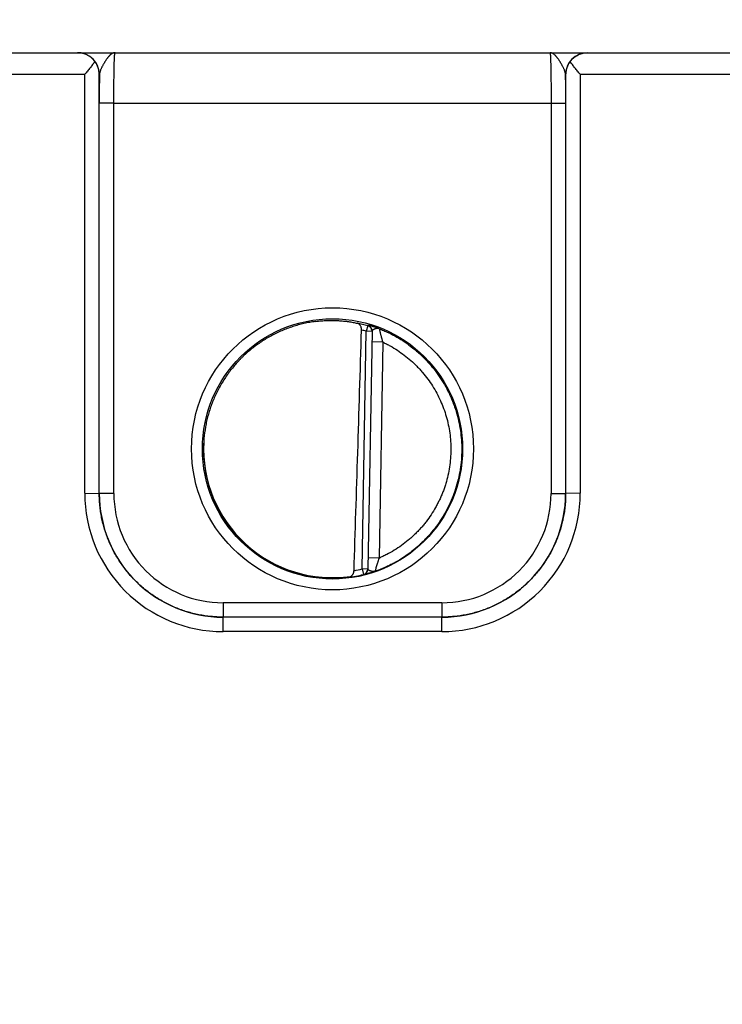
# Model space of a CAD drawing. Header units: inches. Extents: x 0 to 34, y 0 to 22.
# Tile 12 of 116: x 14.2 to 15.2, y 7.2 to 8.5. Entities that reach past the tile are written whole.
import ezdxf

# ---------------------------------------------------------------- set-up
doc = ezdxf.new("R2010")
doc.units = ezdxf.units.IN
doc.header["$LTSCALE"] = 1.87
doc.header["$MEASUREMENT"] = 0
doc.layers.get('0').update_dxf_attribs({"linetype": 'CONTINUOUS'})
doc.layers.add('DIMENSIONS', color=7, linetype='CONTINUOUS')
doc.styles.get("Standard").update_dxf_attribs({"font": 'txt', "width": 0.8})
doc.dimstyles.new('DIMSTYLE_1', dxfattribs={"dimtxt": 0.125, "dimasz": 0.18, "dimexe": 0.125, "dimexo": 0.0625, "dimgap": 0.09, "dimtad": 0, "dimtih": 1, "dimtoh": 1, "dimzin": 4, "dimdsep": 46, "dimtxsty": 'STANDARD', "dimblk": '_FILLED', "dimblk1": '_FILLED', "dimblk2": '_FILLED', "dimcen": 0.09, "dimadec": 0, "dimazin": 0, "dimtp": 0.01, "dimtm": 0.01, "dimtfac": 1, "dimtofl": 0, "dimtmove": 0, "dimatfit": 3, "dimldrblk": '_FILLED', "dimfxl": 1, "dimtolj": 1, "dimtzin": 4, "dimarcsym": 0})

# ---------------------------------------------------------------- blocks, each defined once
blk = doc.blocks.new('*D32')
at = {"layer": 'DIMENSIONS', "color": 2, "linetype": 'CONTINUOUS'}
blk.add_line((17.2568, 6.8491), (17.2568, 9.1631), dxfattribs=at)
at = {"layer": 'DIMENSIONS', "color": 2, "linetype": 'CONTINUOUS', "insert": (17.1943, 9.2256), "char_height": 0.125, "width": 1.325, "attachment_point": 1, "rotation": 90, "line_spacing_factor": 0.9}
blk.add_mtext('10.74{\\Ftxt.shx;\\W1.000000;\\H0.125000; }[272.8]', dxfattribs=at)
blk = doc.blocks.new('_FILLED')
at = {"color": 0, "linetype": 'BYBLOCK'}
blk.add_solid([(0, 0), (-1, 0.1736), (-1, -0.1736)], dxfattribs=at)
blk = doc.blocks.new('*D33')
at = {"layer": 'DIMENSIONS', "color": 2, "linetype": 'CONTINUOUS'}
for p, q in [((17.5755, 8.9684), (17.5755, 9.1631)), ((17.4142, 8.7133), (17.5755, 8.9684)), ((17.4142, 7.2562), (17.4142, 8.7133))]:
    blk.add_line(p, q, dxfattribs=at)
at = {"layer": 'DIMENSIONS', "color": 2, "linetype": 'CONTINUOUS', "insert": (17.513, 9.2256), "char_height": 0.125, "width": 1.325, "attachment_point": 1, "rotation": 90, "line_spacing_factor": 0.9}
blk.add_mtext('10.90{\\Ftxt.shx;\\W1.000000;\\H0.125000; }[276.8]', dxfattribs=at)

msp = doc.modelspace()

# ---------------------------------------------------------------- linework, layer by layer
at = {"color": 7, "linetype": 'CONTINUOUS'}
for p, q in [((9.4181, 8.4756), (17.1979, 8.4756)), ((14.0462, 8.4459), (14.2955, 8.4459)), ((14.2955, 7.8706), (14.2955, 8.4459)), ((14.3157, 8.4456), (14.3155, 8.4456)), ((14.3155, 7.8704), (14.3155, 8.4456)), ((14.9562, 8.4456), (14.9561, 8.4456)), ((14.9562, 8.4456), (14.9562, 7.8704)), ((14.9762, 8.4459), (15.2255, 8.4459)), ((14.9762, 8.4459), (14.9762, 7.8706)), ((14.3155, 7.8704), (14.3155, 8.4064)), ((14.3355, 8.4062), (14.3155, 8.4064)), ((14.3355, 8.4062), (14.9362, 8.4062)), ((14.3355, 7.8703), (14.3355, 8.4062)), ((14.9362, 8.4062), (14.9562, 8.4064)), ((14.9362, 8.4062), (14.9362, 7.8703)), ((14.9562, 8.4064), (14.9562, 7.8704)), ((14.6845, 8.1005), (14.6823, 8.093)), ((14.6845, 8.1011), (14.6845, 8.1005)), ((14.6766, 7.7666), (14.6823, 8.093)), ((14.6902, 8.0928), (14.6823, 8.093)), ((14.6902, 8.0933), (14.6845, 7.7663)), ((14.7049, 8.0782), (14.6899, 8.0784)), ((14.7049, 8.0782), (14.6998, 7.7814)), ((14.2955, 7.8706), (14.3155, 7.8704)), ((14.3355, 7.8703), (14.3155, 7.8704)), ((14.9362, 7.8703), (14.9562, 7.8704)), ((14.9762, 7.8706), (14.9562, 7.8704)), ((14.6998, 7.7814), (14.6848, 7.7817)), ((14.6845, 7.7665), (14.6766, 7.7666)), ((14.6766, 7.7666), (14.6785, 7.759)), ((14.6785, 7.7588), (14.6785, 7.759)), ((14.7862, 7.7203), (14.4855, 7.7203)), ((14.4855, 7.7203), (14.4855, 7.7005)), ((14.7862, 7.7203), (14.7862, 7.7005)), ((14.7862, 7.7005), (14.4855, 7.7005)), ((14.7862, 7.7004), (14.4855, 7.7004)), ((14.4855, 7.6806), (14.4855, 7.7004)), ((14.7862, 7.6806), (14.7862, 7.7004)), ((14.7862, 7.6806), (14.4855, 7.6806))]:
    msp.add_line(p, q, dxfattribs=at)
for centre, radius in [((14.6359, 7.9316), 0.1937), ((14.6359, 7.9315), 0.1787)]:
    msp.add_circle(centre, radius, dxfattribs=at)
for centre, radius, start, end in [((14.2857, 8.4456), 0.03, 0.0037, 89.8584), ((14.9861, 8.4456), 0.03, 90.1416, 179.9963), ((18.8532, 8.4078), 4.5377, 179.5222, 180.0174), ((10.2763, 8.4072), 4.68, 359.9898, 0.47), ((14.6357, 7.9295), 0.1779, 74.0687, 78.9234), ((14.6823, 8.0935), 0.00787, 359.0074, 74.1117), ((14.6823, 8.093), 0.00787, 3.1604, 74.0856), ((14.6357, 7.9296), 0.1699, 74.0681, 76.3603), ((14.6823, 8.093), 0.00787, 2.8698, 3.1529), ((14.6823, 8.093), 0.00787, 359.0008, 2.8694), ((14.4855, 7.8706), 0.19, 179.9978, 270.0047), ((14.4855, 7.8704), 0.17, 179.9996, 270.0028), ((14.4855, 7.8702), 0.15, 179.9978, 270.0047), ((14.7863, 7.8706), 0.19, 269.9953, 0.0022), ((14.7862, 7.8704), 0.17, 269.9972, 0.0005), ((14.7862, 7.8702), 0.15, 269.9953, 0.0022), ((14.6356, 7.9318), 0.1702, 280.096, 283.9432), ((14.6766, 7.7666), 0.00787, 283.9412, 358.9998), ((14.6766, 7.7664), 0.00787, 283.914, 358.9991), ((14.6356, 7.9318), 0.1781, 277.0014, 283.9435)]:
    msp.add_arc(centre, radius, start, end, dxfattribs=at)
for centre, major_axis, ratio, start_param, end_param in [((14.6575, 10.689), (-0.078, -4.4688), 0.01745, 0.857621, 0.951729), ((14.6359, 7.9317), (0, 0.1771), 1, 1.51996, 3.2839)]:
    msp.add_ellipse(centre, major_axis=major_axis, ratio=ratio, start_param=start_param, end_param=end_param, dxfattribs=at)
for points, knots in [([(14.3095, 8.4634), (14.3091, 8.4639), (14.3083, 8.4649), (14.307, 8.4664), (14.3057, 8.4677), (14.3039, 8.4693), (14.3015, 8.471), (14.299, 8.4724), (14.2969, 8.4734), (14.2954, 8.474), (14.2938, 8.4745), (14.2922, 8.4749), (14.2906, 8.4752), (14.289, 8.4755), (14.2874, 8.4756), (14.2863, 8.4756), (14.2858, 8.4756)], [0, 0, 0, 0, 0.070576, 0.139538, 0.206998, 0.273072, 0.401497, 0.525839, 0.586793, 0.647065, 0.706758, 0.765974, 0.824812, 0.883367, 0.941733, 1, 1, 1, 1]), ([(14.3371, 8.4756), (14.3368, 8.4756), (14.3363, 8.4756), (14.3356, 8.4755), (14.3348, 8.4753), (14.3341, 8.475), (14.3334, 8.4746), (14.3327, 8.4743), (14.3323, 8.4739), (14.3317, 8.4736), (14.3311, 8.4731), (14.3304, 8.4724), (14.3296, 8.4717), (14.3289, 8.4709), (14.3282, 8.4702), (14.3277, 8.4696), (14.3272, 8.4689), (14.3266, 8.4681), (14.3258, 8.4671), (14.3251, 8.466), (14.3243, 8.4649), (14.3236, 8.4637), (14.3228, 8.4625), (14.3221, 8.4612), (14.3213, 8.4599), (14.3206, 8.4586), (14.3199, 8.4573), (14.3192, 8.456), (14.3186, 8.4546), (14.3179, 8.4533), (14.3174, 8.4522), (14.3171, 8.4513), (14.3168, 8.4504), (14.3165, 8.4496), (14.3162, 8.4487), (14.316, 8.4479), (14.3158, 8.4468), (14.3157, 8.446), (14.3157, 8.4456)], [0, 0, 0, 0, 0.019202, 0.038668, 0.058579, 0.079119, 0.100521, 0.122926, 0.134532, 0.146415, 0.171061, 0.196969, 0.22416, 0.252628, 0.282366, 0.297709, 0.313363, 0.345575, 0.378939, 0.413385, 0.448833, 0.485179, 0.522312, 0.560109, 0.598436, 0.637129, 0.676018, 0.714923, 0.753633, 0.791924, 0.829574, 0.848076, 0.86632, 0.901931, 0.919238, 0.936173, 0.96888, 1, 1, 1, 1]), ([(14.3355, 8.4062), (14.3355, 8.4085), (14.3355, 8.413), (14.3355, 8.4198), (14.3356, 8.4264), (14.3356, 8.4328), (14.3357, 8.4389), (14.3358, 8.4447), (14.3359, 8.4502), (14.336, 8.4552), (14.3361, 8.4591), (14.3361, 8.462), (14.3362, 8.4639), (14.3363, 8.4657), (14.3363, 8.4674), (14.3364, 8.4689), (14.3365, 8.4703), (14.3365, 8.4715), (14.3366, 8.4724), (14.3367, 8.4731), (14.3367, 8.4735), (14.3367, 8.4739), (14.3368, 8.4743), (14.3368, 8.4746), (14.3368, 8.4749), (14.3369, 8.4751), (14.3369, 8.4753), (14.3369, 8.4754), (14.337, 8.4754), (14.337, 8.4755), (14.337, 8.4755), (14.337, 8.4756), (14.337, 8.4756), (14.3371, 8.4756), (14.3371, 8.4756), (14.3371, 8.4756), (14.3371, 8.4756)], [0, 0, 0, 0, 0.098183, 0.195347, 0.290566, 0.382934, 0.471571, 0.555634, 0.634322, 0.706888, 0.772641, 0.802765, 0.830958, 0.857152, 0.881286, 0.903303, 0.923151, 0.940784, 0.956161, 0.962992, 0.969247, 0.974923, 0.980015, 0.984524, 0.988446, 0.991782, 0.994532, 0.995688, 0.996701, 0.99757, 0.998299, 0.998891, 0.999357, 0.999547, 0.999714, 1, 1, 1, 1]), ([(14.9347, 8.4756), (14.9347, 8.4756), (14.9347, 8.4756), (14.9347, 8.4756), (14.9347, 8.4756), (14.9347, 8.4756), (14.9347, 8.4756), (14.9347, 8.4755), (14.9348, 8.4755), (14.9348, 8.4754), (14.9348, 8.4754), (14.9348, 8.4753), (14.9349, 8.4751), (14.9349, 8.4749), (14.9349, 8.4746), (14.935, 8.4743), (14.935, 8.4739), (14.9351, 8.4734), (14.9351, 8.4726), (14.9352, 8.4715), (14.9353, 8.4703), (14.9353, 8.4689), (14.9354, 8.4674), (14.9355, 8.4657), (14.9355, 8.4639), (14.9356, 8.462), (14.9357, 8.4591), (14.9358, 8.4552), (14.9359, 8.4502), (14.936, 8.4447), (14.936, 8.4389), (14.9361, 8.4328), (14.9362, 8.4264), (14.9362, 8.4198), (14.9362, 8.413), (14.9362, 8.4085), (14.9362, 8.4062)], [0, 0, 0, 0, 0.000137, 0.000281, 0.000441, 0.000624, 0.001078, 0.001665, 0.002393, 0.003264, 0.004277, 0.005434, 0.008184, 0.01152, 0.015442, 0.019951, 0.025044, 0.03072, 0.043807, 0.059184, 0.076817, 0.096666, 0.118684, 0.142818, 0.169014, 0.197207, 0.227333, 0.293088, 0.365656, 0.444347, 0.528413, 0.617053, 0.709424, 0.804647, 0.901814, 1, 1, 1, 1]), ([(14.9561, 8.4456), (14.956, 8.446), (14.956, 8.4468), (14.9557, 8.4479), (14.9555, 8.4487), (14.9553, 8.4496), (14.955, 8.4504), (14.9546, 8.4513), (14.9543, 8.4522), (14.9538, 8.4533), (14.9532, 8.4546), (14.9525, 8.456), (14.9518, 8.4573), (14.9511, 8.4586), (14.9504, 8.4599), (14.9497, 8.4612), (14.9489, 8.4625), (14.9482, 8.4637), (14.9474, 8.4648), (14.9467, 8.466), (14.9459, 8.4671), (14.9451, 8.4681), (14.9445, 8.4689), (14.944, 8.4696), (14.9435, 8.4702), (14.9429, 8.4709), (14.9421, 8.4717), (14.9414, 8.4724), (14.9406, 8.4731), (14.9399, 8.4737), (14.9391, 8.4742), (14.9384, 8.4746), (14.9376, 8.475), (14.9369, 8.4753), (14.9361, 8.4755), (14.9354, 8.4756), (14.9349, 8.4756), (14.9347, 8.4756)], [0, 0, 0, 0, 0.031118, 0.063822, 0.080757, 0.098062, 0.13367, 0.151913, 0.170413, 0.20806, 0.246348, 0.285056, 0.323959, 0.362845, 0.401536, 0.439861, 0.477658, 0.51479, 0.551136, 0.586584, 0.621031, 0.654396, 0.68661, 0.702265, 0.717608, 0.747349, 0.77582, 0.803015, 0.828926, 0.853575, 0.877064, 0.899472, 0.92088, 0.941425, 0.961336, 0.980803, 1, 1, 1, 1]), ([(14.9623, 8.4634), (14.9627, 8.4639), (14.9635, 8.4649), (14.9651, 8.4668), (14.9674, 8.4689), (14.9703, 8.471), (14.9733, 8.4727), (14.9759, 8.4738), (14.978, 8.4745), (14.9796, 8.4749), (14.9812, 8.4752), (14.9828, 8.4755), (14.9844, 8.4756), (14.9855, 8.4756), (14.986, 8.4756)], [0, 0, 0, 0, 0.070595, 0.139571, 0.273057, 0.401489, 0.525834, 0.647012, 0.706708, 0.765928, 0.824772, 0.883336, 0.941714, 1, 1, 1, 1]), ([(14.3095, 8.4634), (14.3089, 8.4627), (14.3079, 8.4613), (14.3063, 8.4592), (14.3046, 8.457), (14.3028, 8.4548), (14.301, 8.4526), (14.2986, 8.4496), (14.2967, 8.4474), (14.2955, 8.4459)], [0, 0, 0, 0, 0.11509, 0.234511, 0.357363, 0.482891, 0.610453, 0.739488, 1, 1, 1, 1]), ([(14.3155, 8.4456), (14.3155, 8.4464), (14.3154, 8.4479), (14.3151, 8.4502), (14.3147, 8.4525), (14.314, 8.4548), (14.3132, 8.457), (14.3121, 8.4592), (14.3109, 8.4613), (14.31, 8.4627), (14.3095, 8.4634)], [0, 0, 0, 0, 0.120429, 0.24137, 0.363207, 0.486333, 0.611153, 0.738084, 0.867555, 1, 1, 1, 1]), ([(14.9623, 8.4634), (14.9618, 8.4627), (14.9608, 8.4613), (14.9596, 8.4592), (14.9586, 8.457), (14.9577, 8.4548), (14.9571, 8.4525), (14.9566, 8.4502), (14.9563, 8.4479), (14.9562, 8.4464), (14.9562, 8.4456)], [0, 0, 0, 0, 0.132445, 0.261916, 0.388847, 0.513667, 0.636793, 0.75863, 0.879571, 1, 1, 1, 1]), ([(14.9762, 8.4459), (14.975, 8.4474), (14.9732, 8.4496), (14.9707, 8.4526), (14.9689, 8.4548), (14.9672, 8.457), (14.9655, 8.4592), (14.9638, 8.4613), (14.9628, 8.4627), (14.9623, 8.4634)], [0, 0, 0, 0, 0.260512, 0.389547, 0.517109, 0.642637, 0.765489, 0.88491, 1, 1, 1, 1]), ([(14.6125, 8.1064), (14.6098, 8.1061), (14.6045, 8.1053), (14.5967, 8.1037), (14.5889, 8.1017), (14.5813, 8.0995), (14.5737, 8.0968), (14.5663, 8.0938), (14.559, 8.0905), (14.5495, 8.0857), (14.5381, 8.0789), (14.5273, 8.071), (14.5191, 8.0642), (14.5142, 8.0597), (14.5104, 8.0559), (14.5067, 8.0521), (14.5022, 8.0472), (14.4971, 8.041), (14.4923, 8.0347), (14.4877, 8.0281), (14.4835, 8.0213), (14.4796, 8.0143), (14.4759, 8.0072), (14.4727, 7.9999), (14.4697, 7.9925), (14.4671, 7.9849), (14.4648, 7.9773), (14.4629, 7.9695), (14.4608, 7.959), (14.4591, 7.9458), (14.4587, 7.9352), (14.4587, 7.9298)], [0, 0, 0, 0, 0.031254, 0.062509, 0.093763, 0.125017, 0.156271, 0.187525, 0.218779, 0.250032, 0.312523, 0.375013, 0.406266, 0.437518, 0.453145, 0.468772, 0.500024, 0.531276, 0.562527, 0.593778, 0.62503, 0.656281, 0.687531, 0.718782, 0.750032, 0.781282, 0.812533, 0.843783, 0.875033, 0.937517, 1, 1, 1, 1]), ([(14.6125, 8.1064), (14.6151, 8.1068), (14.6205, 8.1074), (14.6284, 8.1079), (14.6362, 8.108), (14.6438, 8.1077), (14.651, 8.1071), (14.6577, 8.1063), (14.664, 8.1053), (14.6679, 8.1045), (14.6698, 8.104)], [0, 0, 0, 0, 0.140151, 0.278822, 0.414485, 0.545659, 0.670975, 0.789193, 0.899204, 1, 1, 1, 1]), ([(14.6758, 8.0947), (14.6758, 8.095), (14.6758, 8.0956), (14.6757, 8.0965), (14.6755, 8.0974), (14.6753, 8.0982), (14.6751, 8.099), (14.6747, 8.1), (14.6742, 8.1009), (14.6736, 8.1017), (14.6732, 8.1022), (14.6727, 8.1026), (14.6721, 8.103), (14.6716, 8.1034), (14.671, 8.1037), (14.6704, 8.1039), (14.67, 8.104), (14.6698, 8.104)], [0, 0, 0, 0, 0.0763, 0.151748, 0.225662, 0.297552, 0.367108, 0.434175, 0.560751, 0.620619, 0.678458, 0.734548, 0.789201, 0.842745, 0.895512, 0.947828, 1, 1, 1, 1]), ([(14.7001, 8.0965), (14.6995, 8.0967), (14.6985, 8.0971), (14.6969, 8.0977), (14.6954, 8.0982), (14.6939, 8.0987), (14.6926, 8.0991), (14.6913, 8.0995), (14.6901, 8.0998), (14.689, 8.1001), (14.688, 8.1004), (14.6872, 8.1006), (14.6867, 8.1007), (14.6863, 8.1008), (14.686, 8.1009), (14.6857, 8.1009), (14.6854, 8.101), (14.6852, 8.101), (14.685, 8.1011), (14.6849, 8.1011), (14.6848, 8.1011), (14.6847, 8.1011), (14.6847, 8.1011), (14.6846, 8.1011), (14.6846, 8.1011), (14.6845, 8.1011), (14.6845, 8.1011), (14.6845, 8.1011), (14.6845, 8.1011), (14.6845, 8.1011), (14.6845, 8.1011), (14.6845, 8.1011)], [0, 0, 0, 0, 0.106457, 0.209203, 0.307682, 0.401398, 0.489888, 0.572718, 0.649438, 0.719632, 0.782872, 0.838752, 0.863802, 0.886859, 0.907881, 0.926818, 0.943627, 0.95827, 0.970712, 0.976099, 0.980923, 0.985184, 0.988879, 0.992012, 0.994585, 0.996609, 0.998113, 0.99869, 0.999173, 0.999594, 1, 1, 1, 1]), ([(14.7001, 8.0965), (14.7, 8.0966), (14.6997, 8.0967), (14.6993, 8.0967), (14.6989, 8.0968), (14.6985, 8.0968), (14.6981, 8.0968), (14.6977, 8.0968), (14.6973, 8.0968), (14.6969, 8.0967), (14.6965, 8.0967), (14.696, 8.0966), (14.6956, 8.0965), (14.6952, 8.0964), (14.6948, 8.0963), (14.6944, 8.0962), (14.6941, 8.0961), (14.6936, 8.0959), (14.693, 8.0957), (14.6924, 8.0954), (14.692, 8.0952), (14.6917, 8.0951), (14.6914, 8.0949), (14.6912, 8.0948), (14.691, 8.0946), (14.6908, 8.0944), (14.6906, 8.0943), (14.6905, 8.0941), (14.6904, 8.0939), (14.6903, 8.0937), (14.6902, 8.0935), (14.6902, 8.0934), (14.6902, 8.0933)], [0, 0, 0, 0, 0.036558, 0.072898, 0.109154, 0.14559, 0.182254, 0.219107, 0.256224, 0.293638, 0.331258, 0.36896, 0.40662, 0.444142, 0.481446, 0.518388, 0.5548, 0.590554, 0.6596, 0.724519, 0.755144, 0.78441, 0.812233, 0.838547, 0.863305, 0.886504, 0.90818, 0.928426, 0.947413, 0.965413, 0.982791, 1, 1, 1, 1]), ([(14.7001, 8.0965), (14.7022, 8.0957), (14.7063, 8.094), (14.7144, 8.0904), (14.7243, 8.0852), (14.7356, 8.0781), (14.7446, 8.0715), (14.7515, 8.0658), (14.7565, 8.0614), (14.7613, 8.0567), (14.766, 8.0519), (14.7704, 8.0469), (14.7761, 8.0401), (14.7827, 8.0311), (14.7899, 8.0198), (14.7951, 8.0099), (14.7988, 8.0018), (14.8013, 7.9956), (14.8036, 7.9893), (14.8064, 7.9809), (14.8093, 7.9701), (14.8117, 7.9569), (14.8132, 7.9436), (14.8135, 7.9347), (14.8135, 7.9302)], [0, 0, 0, 0, 0.031253, 0.062507, 0.125003, 0.187499, 0.249995, 0.281248, 0.312501, 0.343755, 0.375008, 0.406262, 0.437515, 0.500011, 0.562507, 0.625003, 0.656256, 0.68751, 0.718763, 0.750017, 0.812513, 0.875008, 0.937504, 1, 1, 1, 1]), ([(14.7001, 8.0965), (14.7001, 8.0965), (14.7001, 8.0965), (14.7001, 8.0964), (14.7001, 8.0964), (14.7002, 8.0962), (14.7002, 8.096), (14.7003, 8.0957), (14.7003, 8.0954), (14.7004, 8.0951), (14.7005, 8.0946), (14.7007, 8.094), (14.7009, 8.0933), (14.701, 8.0926), (14.7012, 8.092), (14.7014, 8.0911), (14.7018, 8.0895), (14.7029, 8.0851), (14.704, 8.0813), (14.7049, 8.0782)], [0, 0, 0, 0, 0.002794, 0.005278, 0.008479, 0.017002, 0.028302, 0.042294, 0.058875, 0.077938, 0.099352, 0.135602, 0.176388, 0.221245, 0.245053, 0.269707, 0.375703, 0.491158, 1, 1, 1, 1]), ([(14.7049, 8.0782), (14.7067, 8.0773), (14.7101, 8.0756), (14.7169, 8.072), (14.7252, 8.067), (14.7346, 8.0603), (14.7435, 8.053), (14.7505, 8.0464), (14.7558, 8.0408), (14.7609, 8.035), (14.7669, 8.0275), (14.7734, 8.018), (14.7792, 8.008), (14.7843, 7.9976), (14.7887, 7.9869), (14.7923, 7.9759), (14.7951, 7.9647), (14.7971, 7.9533), (14.7982, 7.9418), (14.7985, 7.9341), (14.7985, 7.9303)], [0, 0, 0, 0, 0.031254, 0.062509, 0.125007, 0.187506, 0.250005, 0.312504, 0.343758, 0.375012, 0.437511, 0.50001, 0.562509, 0.625008, 0.687506, 0.750005, 0.812504, 0.875003, 0.937501, 1, 1, 1, 1]), ([(14.4587, 7.9298), (14.4587, 7.9247), (14.4592, 7.9143), (14.461, 7.9016), (14.4631, 7.8914), (14.4649, 7.8839), (14.4672, 7.8765), (14.4697, 7.8692), (14.4725, 7.862), (14.4757, 7.8549), (14.4792, 7.848), (14.4842, 7.839), (14.4912, 7.8281), (14.4991, 7.8179), (14.5059, 7.8102), (14.5131, 7.8028), (14.5227, 7.7941), (14.5351, 7.7848), (14.546, 7.7779), (14.5551, 7.773), (14.562, 7.7696), (14.5692, 7.7666), (14.5764, 7.7638), (14.5837, 7.7614), (14.5912, 7.7593), (14.5987, 7.7575), (14.6038, 7.7565), (14.6063, 7.7561)], [0, 0, 0, 0, 0.062487, 0.124975, 0.156226, 0.187478, 0.218729, 0.249981, 0.281233, 0.312485, 0.343737, 0.374989, 0.437479, 0.49997, 0.531224, 0.562477, 0.624969, 0.687463, 0.749957, 0.781212, 0.812467, 0.843722, 0.874978, 0.906233, 0.937489, 0.968744, 1, 1, 1, 1]), ([(14.8135, 7.9302), (14.8134, 7.9257), (14.8131, 7.9166), (14.8114, 7.903), (14.8088, 7.8896), (14.8051, 7.8764), (14.8012, 7.8657), (14.7975, 7.8573), (14.7936, 7.8491), (14.7881, 7.8391), (14.7806, 7.8277), (14.7736, 7.8187), (14.7676, 7.8118), (14.7629, 7.8068), (14.7581, 7.802), (14.7513, 7.7959), (14.7425, 7.7887), (14.7312, 7.7809), (14.7213, 7.7752), (14.7132, 7.771), (14.707, 7.7682), (14.7007, 7.7655), (14.6964, 7.764), (14.6943, 7.7632)], [0, 0, 0, 0, 0.062496, 0.124993, 0.187489, 0.249986, 0.312482, 0.343736, 0.37499, 0.437486, 0.499983, 0.562479, 0.593733, 0.624987, 0.656241, 0.687495, 0.749991, 0.812488, 0.874984, 0.906238, 0.937492, 0.968746, 1, 1, 1, 1]), ([(14.7985, 7.9303), (14.7985, 7.9264), (14.7981, 7.9185), (14.7968, 7.9067), (14.7946, 7.8951), (14.7921, 7.8856), (14.7897, 7.8781), (14.7877, 7.8725), (14.7854, 7.867), (14.783, 7.8617), (14.7804, 7.8564), (14.7766, 7.8494), (14.7715, 7.841), (14.7658, 7.833), (14.7608, 7.8269), (14.757, 7.8224), (14.7529, 7.8181), (14.7488, 7.8139), (14.7444, 7.8099), (14.7385, 7.8047), (14.7307, 7.7987), (14.7208, 7.7921), (14.7122, 7.7873), (14.7052, 7.7838), (14.7016, 7.7822), (14.6998, 7.7814)], [0, 0, 0, 0, 0.062495, 0.124991, 0.187486, 0.249982, 0.281235, 0.312488, 0.343741, 0.374993, 0.406246, 0.437499, 0.499995, 0.56249, 0.593743, 0.624996, 0.656249, 0.687502, 0.718755, 0.750008, 0.812503, 0.874999, 0.937494, 0.968747, 1, 1, 1, 1]), ([(14.3155, 7.8704), (14.3155, 7.8704), (14.3155, 7.8704), (14.3155, 7.8704), (14.3155, 7.8704), (14.3155, 7.8704), (14.3155, 7.8704)], [0, 0, 0, 0, 0.269655, 0.534118, 0.768603, 1, 1, 1, 1]), ([(14.4855, 7.7004), (14.4827, 7.7004), (14.4771, 7.7006), (14.4688, 7.7012), (14.4605, 7.7022), (14.4523, 7.7036), (14.4442, 7.7055), (14.4361, 7.7077), (14.4282, 7.7103), (14.4204, 7.7133), (14.4128, 7.7167), (14.4053, 7.7205), (14.3981, 7.7246), (14.391, 7.729), (14.3842, 7.7338), (14.3776, 7.739), (14.3713, 7.7444), (14.3652, 7.7502), (14.3595, 7.7562), (14.354, 7.7625), (14.3489, 7.7691), (14.3441, 7.7759), (14.3396, 7.783), (14.3355, 7.7903), (14.3318, 7.7977), (14.3284, 7.8053), (14.3254, 7.8131), (14.3228, 7.8211), (14.3205, 7.8291), (14.3187, 7.8372), (14.3173, 7.8455), (14.3163, 7.8537), (14.3156, 7.8621), (14.3155, 7.8676), (14.3155, 7.8704)], [0, 0, 0, 0, 0.031251, 0.062501, 0.093752, 0.125003, 0.156254, 0.187504, 0.218755, 0.250006, 0.281256, 0.312507, 0.343757, 0.375008, 0.406258, 0.437509, 0.468759, 0.500009, 0.531259, 0.562509, 0.593759, 0.625009, 0.656258, 0.687508, 0.718758, 0.750007, 0.781256, 0.812506, 0.843755, 0.875004, 0.906253, 0.937502, 0.968751, 1, 1, 1, 1]), ([(14.9562, 7.8704), (14.9562, 7.8676), (14.9561, 7.8621), (14.9555, 7.8537), (14.9545, 7.8455), (14.953, 7.8372), (14.9512, 7.8291), (14.949, 7.8211), (14.9464, 7.8131), (14.9434, 7.8053), (14.94, 7.7977), (14.9362, 7.7903), (14.9321, 7.783), (14.9276, 7.7759), (14.9228, 7.7691), (14.9177, 7.7625), (14.9122, 7.7562), (14.9065, 7.7502), (14.9004, 7.7444), (14.8941, 7.739), (14.8875, 7.7338), (14.8807, 7.729), (14.8737, 7.7246), (14.8664, 7.7205), (14.859, 7.7167), (14.8513, 7.7133), (14.8435, 7.7103), (14.8356, 7.7077), (14.8276, 7.7055), (14.8194, 7.7036), (14.8112, 7.7022), (14.8029, 7.7012), (14.7946, 7.7006), (14.789, 7.7004), (14.7862, 7.7004)], [0, 0, 0, 0, 0.031249, 0.062498, 0.093747, 0.124996, 0.156245, 0.187494, 0.218744, 0.249993, 0.281242, 0.312492, 0.343742, 0.374991, 0.406241, 0.437491, 0.468741, 0.499991, 0.531241, 0.562492, 0.593742, 0.624992, 0.656243, 0.687493, 0.718744, 0.749994, 0.781245, 0.812496, 0.843746, 0.874997, 0.906248, 0.937499, 0.968749, 1, 1, 1, 1]), ([(14.9562, 7.8704), (14.9562, 7.8704), (14.9562, 7.8704), (14.9562, 7.8704), (14.9562, 7.8704), (14.9562, 7.8704), (14.9562, 7.8704)], [0, 0, 0, 0, 0.271683, 0.53741, 0.77028, 1, 1, 1, 1]), ([(14.6998, 7.7814), (14.6994, 7.7804), (14.6989, 7.7788), (14.6982, 7.7767), (14.6976, 7.7746), (14.6968, 7.7722), (14.696, 7.7695), (14.6953, 7.7671), (14.6948, 7.7654), (14.6946, 7.7643), (14.6944, 7.7638), (14.6943, 7.7634), (14.6943, 7.7633), (14.6943, 7.7632)], [0, 0, 0, 0, 0.175498, 0.262304, 0.347884, 0.513153, 0.665994, 0.799519, 0.905358, 0.945087, 0.97462, 0.993112, 1, 1, 1, 1]), ([(14.6573, 7.7551), (14.6578, 7.7551), (14.6586, 7.7553), (14.6595, 7.7556), (14.6602, 7.7559), (14.6609, 7.7562), (14.6615, 7.7567), (14.6621, 7.7571), (14.6627, 7.7577), (14.6633, 7.7583), (14.6638, 7.759), (14.6642, 7.7597), (14.6646, 7.7605), (14.6649, 7.7614), (14.6653, 7.7626), (14.6654, 7.7636), (14.6654, 7.7642)], [0, 0, 0, 0, 0.112026, 0.168031, 0.22427, 0.280975, 0.3384, 0.396816, 0.456504, 0.517737, 0.580768, 0.645802, 0.712967, 0.782269, 0.853544, 1, 1, 1, 1]), ([(14.6943, 7.7632), (14.6937, 7.763), (14.6929, 7.7628), (14.6918, 7.7624), (14.6908, 7.7621), (14.6895, 7.7617), (14.688, 7.7612), (14.6867, 7.7608), (14.6854, 7.7604), (14.6841, 7.7601), (14.683, 7.7598), (14.6822, 7.7596), (14.6815, 7.7594), (14.6811, 7.7593), (14.6807, 7.7592), (14.6803, 7.7592), (14.68, 7.7591), (14.6797, 7.759), (14.6794, 7.759), (14.6792, 7.7589), (14.679, 7.7589), (14.6788, 7.7588), (14.6787, 7.7588), (14.6787, 7.7588), (14.6786, 7.7588), (14.6786, 7.7588), (14.6786, 7.7588), (14.6786, 7.7588), (14.6785, 7.7588), (14.6785, 7.7588), (14.6785, 7.7588), (14.6785, 7.7588), (14.6785, 7.7588), (14.6785, 7.7588), (14.6785, 7.7588), (14.6785, 7.7588), (14.6785, 7.7588)], [0, 0, 0, 0, 0.106155, 0.157918, 0.208693, 0.307022, 0.400653, 0.489108, 0.571942, 0.64872, 0.719017, 0.782399, 0.811368, 0.838451, 0.863599, 0.886764, 0.9079, 0.926955, 0.943887, 0.958655, 0.971218, 0.981539, 0.985848, 0.989585, 0.992747, 0.995332, 0.996407, 0.997338, 0.998124, 0.998765, 0.999264, 0.999461, 0.999624, 0.999754, 0.999855, 1, 1, 1, 1]), ([(14.6943, 7.7632), (14.6941, 7.7632), (14.6939, 7.7631), (14.6935, 7.763), (14.6931, 7.763), (14.6927, 7.7629), (14.6923, 7.7629), (14.6919, 7.7629), (14.6915, 7.763), (14.6909, 7.763), (14.6904, 7.7631), (14.6898, 7.7633), (14.6894, 7.7634), (14.689, 7.7635), (14.6886, 7.7636), (14.6883, 7.7637), (14.6879, 7.7638), (14.6875, 7.764), (14.6871, 7.7641), (14.6866, 7.7643), (14.6862, 7.7645), (14.6859, 7.7647), (14.6857, 7.7648), (14.6854, 7.765), (14.6852, 7.7651), (14.685, 7.7653), (14.6849, 7.7654), (14.6847, 7.7656), (14.6846, 7.7658), (14.6846, 7.7659), (14.6845, 7.7661), (14.6845, 7.7662), (14.6845, 7.7663)], [0, 0, 0, 0, 0.03731, 0.074551, 0.111489, 0.148553, 0.185811, 0.223171, 0.260733, 0.298567, 0.374591, 0.412569, 0.450394, 0.48797, 0.525149, 0.561763, 0.597684, 0.632794, 0.666955, 0.731892, 0.762436, 0.79155, 0.819142, 0.845136, 0.869476, 0.89215, 0.913183, 0.932653, 0.950731, 0.967706, 0.98396, 1, 1, 1, 1]), ([(14.6573, 7.7551), (14.6536, 7.7546), (14.6478, 7.754), (14.6398, 7.7536), (14.6334, 7.7536), (14.6268, 7.7538), (14.6177, 7.7544), (14.6109, 7.7553), (14.6063, 7.7561)], [0, 0, 0, 0, 0.22139, 0.341572, 0.466911, 0.596457, 0.729199, 1, 1, 1, 1]), ([(14.4855, 7.7005), (14.4855, 7.7005), (14.4855, 7.7005), (14.4855, 7.7004), (14.4855, 7.7004), (14.4855, 7.7004)], [0, 0, 0, 0, 0.576273, 0.792735, 1, 1, 1, 1]), ([(14.7862, 7.7005), (14.7862, 7.7005), (14.7862, 7.7005), (14.7862, 7.7004), (14.7862, 7.7004), (14.7862, 7.7004)], [0, 0, 0, 0, 0.569489, 0.789064, 1, 1, 1, 1])]:
    msp.add_open_spline(points, degree=3, knots=knots, dxfattribs=at)

# ---------------------------------------------------------------- dimensions: what is measured, and where the dimension line sits
at = {"layer": 'DIMENSIONS', "color": 2, "linetype": 'CONTINUOUS'}
for feature_location, offset, dtype, origin, picture, middle in [((17.2568, 6.8491), (0, 2.314), 1, (6.5167, 6.7866), '*D32', (17.2568, 9.8881)), ((17.4142, 7.2562), (0.1613, 1.9069), 0, (6.5167, 7.1937), '*D33', (17.5755, 9.8881))]:
    dim = msp.add_ordinate_dim(feature_location=feature_location, offset=offset, dtype=dtype, origin=origin, dimstyle='DIMSTYLE_1', override={"dimtad": 1, "dimtih": 0, "dimtoh": 0}, dxfattribs=at)
    dim.commit()
    dim.dimension.update_dxf_attribs({"geometry": picture, "text_midpoint": middle})

doc.saveas('drawing.dxf')
